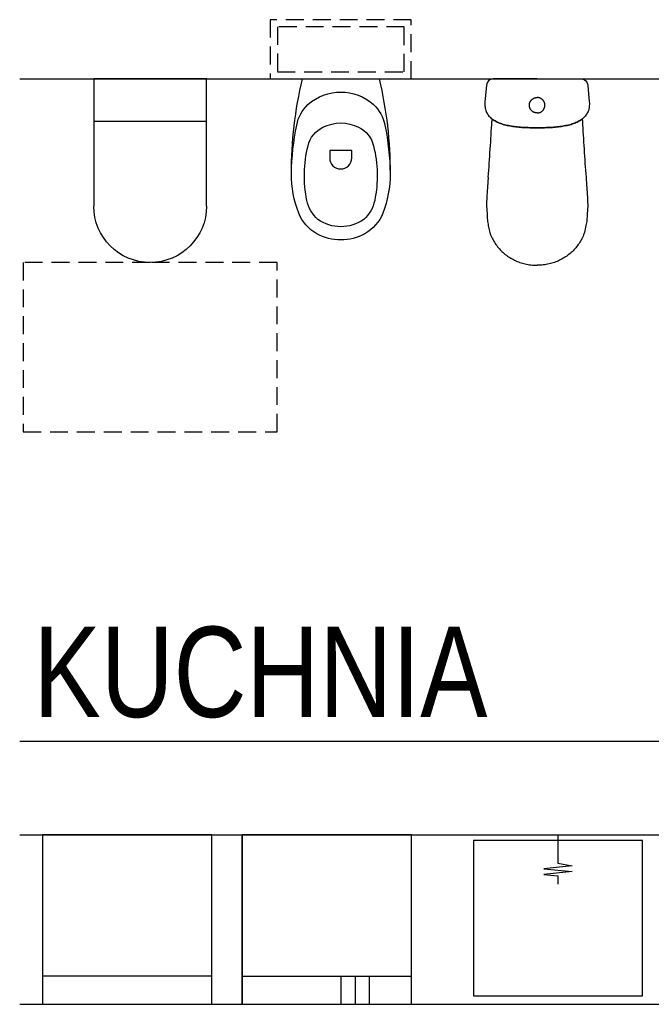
# Model space of a CAD drawing. Header units: inches. Extents: x 0 to 111471, y -105323 to 11070.
# Tile 57 of 256: x 2724 to 2948, y 4495 to 4843. Entities that reach past the tile are written whole.
import ezdxf

# ---------------------------------------------------------------- set-up
doc = ezdxf.new("R2010")
doc.units = ezdxf.units.IN
doc.header["$MEASUREMENT"] = 0
doc.linetypes.add('HIDDEN', pattern=[9.525, 6.35, -3.175])
doc.layers.add('0 - POMOCNICZE', color=6, linetype='Continuous', plot=False)
doc.styles.add('TS 200_STANDARD', font='arial.ttf', dxfattribs={"width": 0.8, "height": 32})

# ---------------------------------------------------------------- blocks, each defined once
blk = doc.blocks.new('zlew1')
for p, q in [((-2.01, 30), (-57.01, 30)), ((-57.01, 30), (-57.01, -30)), ((-2.01, -30), (-2.01, 30)), ((-14, 5), (-14.5, 0)), ((-13, -5), (-14, 5)), ((-12, 5), (-13, -5)), ((-11, -5), (-12, 5)), ((-14.5, 0), (-17.5, 0)), ((-10, 0), (-11, -5)), ((0, 0), (-10, 0)), ((-57.01, -30), (-2.01, -30))]:
    blk.add_line(p, q)
blk = doc.blocks.new('lodówka1')
for p, q in [((-60, 60), (0, 60)), ((-50, 60), (-50, 0)), ((-50, 25), (-60, 25)), ((-50, 20), (-60, 20)), ((-50, 15), (-60, 15))]:
    blk.add_line(p, q)
blk.add_lwpolyline([(0, 60), (-60, 60), (-60, 0), (0, 0), (0, 60)])
blk = doc.blocks.new('lodowka_03')
for points in [[(0, 60), (60, 60), (60, 50), (0, 50)], [(0, 60), (60, 60), (60, 0), (0, 0)]]:
    blk.add_lwpolyline(points, close=True)
blk = doc.blocks.new('WC_GEBERIT')
blk.add_line((13.6, 0), (-13.6, 0))
at = {"linetype": 'HIDDEN'}
for points in [[(-25, 21), (25, 21), (25, 0), (-25, 0)], [(-22.5, 18.5), (22.5, 18.5), (22.5, 2.5), (-22.5, 2.5)]]:
    blk.add_lwpolyline(points, close=True, dxfattribs=at)
for points in [[(14.92, -47.55, 0.091012), (17.5, -33.49, 0.04468), (15.64, -16.3, 0.150678), (11.63, -9.05, 0.380316), (-11.63, -9.05, 0.150678), (-15.64, -16.3, 0.04468), (-17.5, -33.49, 0.091012), (-14.92, -47.55, 0.171854), (-8.54, -54.79, 0.258868), (8.54, -54.79, 0.171854)], [(-6.33, -17.09, 0.228329), (-11.6, -23.64, 0.112012), (-12.01, -43.05, 0.161795), (-8.11, -49.75, 0.320353), (8.11, -49.75, 0.161795), (12.01, -43.05, 0.112012), (11.6, -23.64, 0.228329), (6.33, -17.09, 0.236897)]]:
    blk.add_lwpolyline(points, format="xyb", close=True)
blk.add_lwpolyline([(-3.86, -27.96), (-3.86, -25.31), (3.94, -25.31), (3.94, -27.96, -1), (-3.86, -27.96, -1)], format="xyb")
for centre, start, end in [((128.21, -33.49), 166.714, 180), ((-128.21, -33.49), 0, 13.286)]:
    blk.add_arc(centre, 145.71, start, end)
blk = doc.blocks.new('wc3')
for p, q in [((-50.95, 17.5), (-51.45, 17.41)), ((-50.45, 17.57), (-50.95, 17.5)), ((-49.94, 17.64), (-50.45, 17.57)), ((-49.43, 17.68), (-49.94, 17.64)), ((-48.91, 17.72), (-49.43, 17.68)), ((-48.39, 17.74), (-48.91, 17.72)), ((-47.87, 17.75), (-48.39, 17.74)), ((-46.39, 17.85), (-47.87, 17.75)), ((-44.85, 17.95), (-46.39, 17.85)), ((-44.33, 17.93), (-44.85, 17.95)), ((-43.8, 17.91), (-44.33, 17.93)), ((-43.27, 17.89), (-43.8, 17.91)), ((-42.73, 17.86), (-43.27, 17.89)), ((-42.19, 17.84), (-42.73, 17.86)), ((-41.64, 17.81), (-42.19, 17.84)), ((-41.09, 17.78), (-41.64, 17.81)), ((-40.54, 17.75), (-41.09, 17.78)), ((-39.98, 17.71), (-40.54, 17.75)), ((-39.42, 17.68), (-39.98, 17.71)), ((-38.85, 17.64), (-39.42, 17.68)), ((-38.28, 17.6), (-38.85, 17.64)), ((-37.71, 17.56), (-38.28, 17.6)), ((-37.14, 17.52), (-37.71, 17.56)), ((-36.56, 17.47), (-37.14, 17.52)), ((-35.98, 17.43), (-36.56, 17.47)), ((-12.52, 17.53), (-12.84, 17.31)), ((-12.19, 17.73), (-12.52, 17.53)), ((-11.85, 17.91), (-12.19, 17.73)), ((-11.49, 18.06), (-11.85, 17.91)), ((-11.11, 18.2), (-11.49, 18.06)), ((-10.73, 18.31), (-11.11, 18.2)), ((-10.32, 18.4), (-10.73, 18.31)), ((-9.9, 18.47), (-10.32, 18.4)), ((-9.46, 18.51), (-9.9, 18.47)), ((-9.01, 18.53), (-9.46, 18.51)), ((-8.54, 18.53), (-9.01, 18.53)), ((-8.05, 18.5), (-8.54, 18.53)), ((-2.31, 17.98), (-8.05, 18.5)), ((-1.7, 17.86), (-2.31, 17.98)), ((-1.15, 17.6), (-1.7, 17.86)), ((-0.68, 17.23), (-1.15, 17.6)), ((-59.41, 14.01), (-59.78, 13.71)), ((-59.03, 14.31), (-59.41, 14.01)), ((-58.64, 14.6), (-59.03, 14.31)), ((-58.24, 14.87), (-58.64, 14.6)), ((-57.84, 15.14), (-58.24, 14.87)), ((-57.43, 15.39), (-57.84, 15.14)), ((-57, 15.64), (-57.43, 15.39)), ((-56.58, 15.87), (-57, 15.64)), ((-56.14, 16.09), (-56.58, 15.87)), ((-55.7, 16.3), (-56.14, 16.09)), ((-55.25, 16.5), (-55.7, 16.3)), ((-54.34, 16.81), (-55.25, 16.5)), ((-52.43, 17.2), (-54.34, 16.81)), ((-51.95, 17.31), (-52.43, 17.2)), ((-51.45, 17.41), (-51.95, 17.31)), ((-35.4, 17.38), (-35.98, 17.43)), ((-34.82, 17.34), (-35.4, 17.38)), ((-15.28, 14.16), (-15.45, 13.76)), ((-15.45, 13.76), (-15.28, 14.16)), ((-15.09, 14.55), (-15.28, 14.16)), ((-15.28, 14.16), (-15.09, 14.55)), ((-14.88, 14.92), (-15.09, 14.55)), ((-15.09, 14.55), (-14.88, 14.92)), ((-14.34, 15.99), (-14.89, 16.05)), ((-14.67, 15.28), (-14.88, 14.92)), ((-14.88, 14.92), (-14.67, 15.28)), ((-14.45, 15.62), (-14.67, 15.28)), ((-14.67, 15.28), (-14.45, 15.62)), ((-14.45, 15.62), (-14.18, 15.98)), ((-14.21, 15.94), (-14.45, 15.62)), ((-14.18, 15.98), (-14.34, 15.99)), ((-13.96, 16.25), (-14.21, 15.94)), ((-13.7, 16.55), (-13.96, 16.25)), ((-13.43, 16.82), (-13.7, 16.55)), ((-13.14, 17.08), (-13.43, 16.82)), ((-12.84, 17.31), (-13.14, 17.08)), ((-0.32, 16.75), (-0.68, 17.23)), ((-0.08, 16.18), (-0.32, 16.75)), ((0, 15.54), (-0.08, 16.18)), ((0, 0), (0, 15.54)), ((-62.72, 10.51), (-62.99, 10.11)), ((-62.43, 10.9), (-62.72, 10.51)), ((-62.13, 11.29), (-62.43, 10.9)), ((-61.83, 11.66), (-62.13, 11.29)), ((-61.51, 12.02), (-61.83, 11.66)), ((-61.18, 12.38), (-61.51, 12.02)), ((-60.85, 12.72), (-61.18, 12.38)), ((-60.5, 13.06), (-60.85, 12.72)), ((-60.15, 13.39), (-60.5, 13.06)), ((-59.78, 13.71), (-60.15, 13.39)), ((-16.43, 10.62), (-16.53, 10.13)), ((-16.53, 10.13), (-16.43, 10.62)), ((-16.32, 11.1), (-16.43, 10.62)), ((-16.43, 10.62), (-16.32, 11.1)), ((-16.2, 11.57), (-16.32, 11.1)), ((-16.32, 11.1), (-16.2, 11.57)), ((-16.07, 12.03), (-16.2, 11.57)), ((-16.2, 11.57), (-16.07, 12.03)), ((-15.93, 12.48), (-16.07, 12.03)), ((-16.07, 12.03), (-15.93, 12.48)), ((-15.78, 12.92), (-15.93, 12.48)), ((-15.93, 12.48), (-15.78, 12.92)), ((-15.62, 13.35), (-15.78, 12.92)), ((-15.78, 12.92), (-15.62, 13.35)), ((-15.45, 13.76), (-15.62, 13.35)), ((-15.62, 13.35), (-15.45, 13.76)), ((-64.61, 7.09), (-64.8, 6.63)), ((-64.42, 7.55), (-64.61, 7.09)), ((-64.21, 7.99), (-64.42, 7.55)), ((-63.99, 8.43), (-64.21, 7.99)), ((-63.76, 8.87), (-63.99, 8.43)), ((-63.51, 9.29), (-63.76, 8.87)), ((-63.26, 9.71), (-63.51, 9.29)), ((-62.99, 10.11), (-63.26, 9.71)), ((-16.99, 7.03), (-17.04, 6.49)), ((-17.04, 6.49), (-16.99, 7.03)), ((-16.93, 7.56), (-16.99, 7.03)), ((-16.99, 7.03), (-16.93, 7.56)), ((-16.87, 8.09), (-16.93, 7.56)), ((-16.93, 7.56), (-16.87, 8.09)), ((-16.79, 8.61), (-16.87, 8.09)), ((-16.87, 8.09), (-16.79, 8.61)), ((-16.71, 9.13), (-16.79, 8.61)), ((-16.79, 8.61), (-16.71, 9.13)), ((-16.63, 9.63), (-16.71, 9.13)), ((-16.71, 9.13), (-16.63, 9.63)), ((-16.53, 10.13), (-16.63, 9.63)), ((-16.63, 9.63), (-16.53, 10.13)), ((-65.64, 3.72), (-65.73, 3.21)), ((-65.53, 4.22), (-65.64, 3.72)), ((-65.41, 4.71), (-65.53, 4.22)), ((-65.28, 5.2), (-65.41, 4.71)), ((-65.13, 5.69), (-65.28, 5.2)), ((-64.97, 6.16), (-65.13, 5.69)), ((-64.8, 6.63), (-64.97, 6.16)), ((-17.22, 3.74), (-17.24, 3.18)), ((-17.24, 3.18), (-17.22, 3.74)), ((-17.19, 4.29), (-17.22, 3.74)), ((-17.22, 3.74), (-17.19, 4.29)), ((-17.16, 4.85), (-17.19, 4.29)), ((-17.19, 4.29), (-17.16, 4.85)), ((-17.13, 5.4), (-17.16, 4.85)), ((-17.16, 4.85), (-17.13, 5.4)), ((-17.09, 5.95), (-17.13, 5.4)), ((-17.13, 5.4), (-17.09, 5.95)), ((-17.04, 6.49), (-17.09, 5.95)), ((-17.09, 5.95), (-17.04, 6.49)), ((-65.99, 0.58), (-66, 0.04)), ((-66, 0.04), (-65.99, 0)), ((-65.97, 1.12), (-65.99, 0.58)), ((-65.93, 1.65), (-65.97, 1.12)), ((-65.88, 2.18), (-65.93, 1.65)), ((-65.81, 2.7), (-65.88, 2.18)), ((-65.73, 3.21), (-65.81, 2.7)), ((-17.27, 1.49), (-17.28, 0.93)), ((-17.28, 0.93), (-17.27, 1.49)), ((-17.28, 0.93), (-17.28, 0.37)), ((-17.28, 0.37), (-17.28, 0.93)), ((-17.28, 0.37), (-17.28, 0)), ((-17.28, 0), (-17.28, 0.37)), ((-17.28, -0.37), (-17.28, 0)), ((-17.28, 0), (-17.28, -0.37)), ((-17.25, 2.62), (-17.27, 2.05)), ((-17.27, 2.05), (-17.25, 2.62)), ((-17.27, 2.05), (-17.27, 1.49)), ((-17.27, 1.49), (-17.27, 2.05)), ((-17.24, 3.18), (-17.25, 2.62)), ((-17.25, 2.62), (-17.24, 3.18)), ((-12.04, 0.08), (-12.03, 0.19)), ((-12.04, 0), (-12.04, 0.08)), ((-12.04, 0), (-12.04, -0.08)), ((-12.03, 0.19), (-12.02, 0.31)), ((-12.02, 0.31), (-12.01, 0.42)), ((-12.01, 0.42), (-11.99, 0.53)), ((-11.99, 0.53), (-11.96, 0.64)), ((-11.96, 0.64), (-11.93, 0.75)), ((-11.93, 0.75), (-11.9, 0.86)), ((-11.9, 0.86), (-11.86, 0.97)), ((-11.86, 0.97), (-11.82, 1.08)), ((-11.82, 1.08), (-11.77, 1.18)), ((-11.77, 1.18), (-11.72, 1.29)), ((-11.72, 1.29), (-11.66, 1.38)), ((-11.66, 1.38), (-11.6, 1.48)), ((-11.6, 1.48), (-11.54, 1.58)), ((-11.54, 1.58), (-11.47, 1.67)), ((-11.47, 1.67), (-11.4, 1.76)), ((-11.4, 1.76), (-11.32, 1.85)), ((-11.32, 1.85), (-11.25, 1.93)), ((-11.25, 1.93), (-11.16, 2.01)), ((-11.16, 2.01), (-11.08, 2.09)), ((-11.08, 2.09), (-10.99, 2.16)), ((-10.99, 2.16), (-10.9, 2.23)), ((-10.9, 2.23), (-10.8, 2.29)), ((-10.8, 2.29), (-10.7, 2.35)), ((-10.7, 2.35), (-10.6, 2.41)), ((-10.6, 2.41), (-10.5, 2.46)), ((-10.5, 2.46), (-10.4, 2.51)), ((-10.4, 2.51), (-10.29, 2.55)), ((-10.29, 2.55), (-10.18, 2.59)), ((-10.18, 2.59), (-10.07, 2.63)), ((-10.07, 2.63), (-9.96, 2.66)), ((-9.96, 2.66), (-9.85, 2.68)), ((-9.85, 2.68), (-9.74, 2.7)), ((-9.74, 2.7), (-9.63, 2.72)), ((-9.63, 2.72), (-9.51, 2.73)), ((-9.51, 2.73), (-9.4, 2.74)), ((-9.4, 2.74), (-9.28, 2.74)), ((-9.28, 2.74), (-9.17, 2.74)), ((-9.17, 2.74), (-9.05, 2.73)), ((-9.05, 2.73), (-8.94, 2.72)), ((-8.94, 2.72), (-8.82, 2.7)), ((-8.82, 2.7), (-8.71, 2.68)), ((-8.71, 2.68), (-8.6, 2.65)), ((-8.6, 2.65), (-8.49, 2.62)), ((-8.49, 2.62), (-8.38, 2.58)), ((-8.38, 2.58), (-8.27, 2.54)), ((-8.27, 2.54), (-8.17, 2.5)), ((-8.17, 2.5), (-8.06, 2.45)), ((-8.06, 2.45), (-7.96, 2.39)), ((-7.96, 2.39), (-7.86, 2.33)), ((-7.86, 2.33), (-7.77, 2.27)), ((-7.77, 2.27), (-7.68, 2.21)), ((-7.68, 2.21), (-7.58, 2.14)), ((-7.58, 2.14), (-7.49, 2.06)), ((-7.49, 2.06), (-7.41, 1.98)), ((-7.41, 1.98), (-7.33, 1.91)), ((-7.33, 1.91), (-7.25, 1.82)), ((-7.25, 1.82), (-7.18, 1.73)), ((-7.18, 1.73), (-7.1, 1.64)), ((-7.1, 1.64), (-7.04, 1.55)), ((-7.04, 1.55), (-6.98, 1.45)), ((-6.98, 1.45), (-6.92, 1.36)), ((-6.92, 1.36), (-6.86, 1.26)), ((-6.86, 1.26), (-6.81, 1.15)), ((-6.81, 1.15), (-6.77, 1.04)), ((-6.77, 1.04), (-6.72, 0.94)), ((-6.72, 0.94), (-6.69, 0.83)), ((-6.69, 0.83), (-6.66, 0.72)), ((-6.66, 0.72), (-6.63, 0.61)), ((-6.63, 0.61), (-6.6, 0.5)), ((-6.6, 0.5), (-6.59, 0.38)), ((-6.59, 0.38), (-6.57, 0.27)), ((-6.57, 0.27), (-6.56, 0.15)), ((-6.56, 0.15), (-6.56, 0.04)), ((-6.56, 0.04), (-6.56, 0)), ((-6.56, -0.04), (-6.56, 0)), ((0, 0), (0, -15.54)), ((-66, -0.04), (-65.99, 0)), ((-65.99, -0.58), (-66, -0.04)), ((-65.97, -1.12), (-65.99, -0.58)), ((-65.93, -1.65), (-65.97, -1.12)), ((-65.88, -2.18), (-65.93, -1.65)), ((-65.81, -2.7), (-65.88, -2.18)), ((-65.73, -3.21), (-65.81, -2.7)), ((-65.64, -3.72), (-65.73, -3.21)), ((-17.28, -0.93), (-17.28, -0.37)), ((-17.28, -0.37), (-17.28, -0.93)), ((-17.27, -1.49), (-17.28, -0.93)), ((-17.28, -0.93), (-17.27, -1.49)), ((-17.27, -2.05), (-17.27, -1.49)), ((-17.27, -1.49), (-17.27, -2.05)), ((-17.25, -2.62), (-17.27, -2.05)), ((-17.27, -2.05), (-17.25, -2.62)), ((-17.24, -3.18), (-17.25, -2.62)), ((-17.25, -2.62), (-17.24, -3.18)), ((-17.22, -3.74), (-17.24, -3.18)), ((-17.24, -3.18), (-17.22, -3.74)), ((-12.04, -0.08), (-12.03, -0.19)), ((-12.03, -0.19), (-12.02, -0.31)), ((-12.02, -0.31), (-12.01, -0.42)), ((-12.01, -0.42), (-11.99, -0.53)), ((-11.99, -0.53), (-11.96, -0.64)), ((-11.96, -0.64), (-11.93, -0.75)), ((-11.93, -0.75), (-11.9, -0.86)), ((-11.9, -0.86), (-11.86, -0.97)), ((-11.86, -0.97), (-11.82, -1.08)), ((-11.82, -1.08), (-11.77, -1.18)), ((-11.77, -1.18), (-11.72, -1.29)), ((-11.72, -1.29), (-11.66, -1.38)), ((-11.66, -1.38), (-11.6, -1.48)), ((-11.6, -1.48), (-11.54, -1.58)), ((-11.54, -1.58), (-11.47, -1.67)), ((-11.47, -1.67), (-11.4, -1.76)), ((-11.4, -1.76), (-11.32, -1.85)), ((-11.32, -1.85), (-11.25, -1.93)), ((-11.25, -1.93), (-11.16, -2.01)), ((-11.16, -2.01), (-11.08, -2.09)), ((-11.08, -2.09), (-10.99, -2.16)), ((-10.99, -2.16), (-10.9, -2.23)), ((-10.9, -2.23), (-10.8, -2.29)), ((-10.8, -2.29), (-10.7, -2.35)), ((-10.7, -2.35), (-10.6, -2.41)), ((-10.6, -2.41), (-10.5, -2.46)), ((-10.5, -2.46), (-10.4, -2.51)), ((-10.4, -2.51), (-10.29, -2.55)), ((-10.29, -2.55), (-10.18, -2.59)), ((-10.18, -2.59), (-10.07, -2.63)), ((-10.07, -2.63), (-9.96, -2.66)), ((-9.96, -2.66), (-9.85, -2.68)), ((-9.85, -2.68), (-9.74, -2.7)), ((-9.74, -2.7), (-9.63, -2.72)), ((-9.63, -2.72), (-9.51, -2.73)), ((-9.51, -2.73), (-9.4, -2.74)), ((-9.4, -2.74), (-9.28, -2.74)), ((-9.28, -2.74), (-9.17, -2.74)), ((-9.17, -2.74), (-9.05, -2.73)), ((-9.05, -2.73), (-8.94, -2.72)), ((-8.94, -2.72), (-8.82, -2.7)), ((-8.82, -2.7), (-8.71, -2.68)), ((-8.71, -2.68), (-8.6, -2.65)), ((-8.6, -2.65), (-8.49, -2.62)), ((-8.49, -2.62), (-8.38, -2.58)), ((-8.38, -2.58), (-8.27, -2.54)), ((-8.27, -2.54), (-8.17, -2.5)), ((-8.17, -2.5), (-8.06, -2.45)), ((-8.06, -2.45), (-7.96, -2.39)), ((-7.96, -2.39), (-7.86, -2.33)), ((-7.86, -2.33), (-7.77, -2.27)), ((-7.77, -2.27), (-7.68, -2.21)), ((-7.68, -2.21), (-7.58, -2.14)), ((-7.58, -2.14), (-7.49, -2.06)), ((-7.49, -2.06), (-7.41, -1.98)), ((-7.41, -1.98), (-7.33, -1.91)), ((-7.33, -1.91), (-7.25, -1.82)), ((-7.25, -1.82), (-7.18, -1.73)), ((-7.18, -1.73), (-7.1, -1.64)), ((-7.1, -1.64), (-7.04, -1.55)), ((-7.04, -1.55), (-6.98, -1.45)), ((-6.98, -1.45), (-6.92, -1.36)), ((-6.92, -1.36), (-6.86, -1.26)), ((-6.86, -1.26), (-6.81, -1.15)), ((-6.81, -1.15), (-6.77, -1.04)), ((-6.77, -1.04), (-6.72, -0.94)), ((-6.72, -0.94), (-6.69, -0.83)), ((-6.69, -0.83), (-6.66, -0.72)), ((-6.66, -0.72), (-6.63, -0.61)), ((-6.63, -0.61), (-6.6, -0.5)), ((-6.6, -0.5), (-6.59, -0.38)), ((-6.59, -0.38), (-6.57, -0.27)), ((-6.57, -0.27), (-6.56, -0.15)), ((-6.56, -0.15), (-6.56, -0.04)), ((-65.53, -4.22), (-65.64, -3.72)), ((-65.41, -4.71), (-65.53, -4.22)), ((-65.28, -5.2), (-65.41, -4.71)), ((-65.13, -5.69), (-65.28, -5.2)), ((-64.97, -6.16), (-65.13, -5.69)), ((-64.8, -6.63), (-64.97, -6.16)), ((-64.61, -7.09), (-64.8, -6.63)), ((-17.19, -4.29), (-17.22, -3.74)), ((-17.22, -3.74), (-17.19, -4.29)), ((-17.16, -4.85), (-17.19, -4.29)), ((-17.19, -4.29), (-17.16, -4.85)), ((-17.13, -5.4), (-17.16, -4.85)), ((-17.16, -4.85), (-17.13, -5.4)), ((-17.09, -5.95), (-17.13, -5.4)), ((-17.13, -5.4), (-17.09, -5.95)), ((-17.04, -6.49), (-17.09, -5.95)), ((-17.09, -5.95), (-17.04, -6.49)), ((-16.99, -7.03), (-17.04, -6.49)), ((-17.04, -6.49), (-16.99, -7.03)), ((-64.42, -7.55), (-64.61, -7.09)), ((-64.21, -7.99), (-64.42, -7.55)), ((-63.99, -8.43), (-64.21, -7.99)), ((-63.76, -8.87), (-63.99, -8.43)), ((-63.51, -9.29), (-63.76, -8.87)), ((-63.26, -9.71), (-63.51, -9.29)), ((-62.99, -10.11), (-63.26, -9.71)), ((-62.72, -10.51), (-62.99, -10.11)), ((-16.93, -7.56), (-16.99, -7.03)), ((-16.99, -7.03), (-16.93, -7.56)), ((-16.87, -8.09), (-16.93, -7.56)), ((-16.93, -7.56), (-16.87, -8.09)), ((-16.79, -8.61), (-16.87, -8.09)), ((-16.87, -8.09), (-16.79, -8.61)), ((-16.71, -9.13), (-16.79, -8.61)), ((-16.79, -8.61), (-16.71, -9.13)), ((-16.63, -9.63), (-16.71, -9.13)), ((-16.71, -9.13), (-16.63, -9.63)), ((-16.53, -10.13), (-16.63, -9.63)), ((-16.63, -9.63), (-16.53, -10.13)), ((-16.43, -10.62), (-16.53, -10.13)), ((-16.53, -10.13), (-16.43, -10.62)), ((-62.43, -10.9), (-62.72, -10.51)), ((-62.13, -11.29), (-62.43, -10.9)), ((-61.83, -11.66), (-62.13, -11.29)), ((-61.51, -12.02), (-61.83, -11.66)), ((-61.18, -12.38), (-61.51, -12.02)), ((-60.85, -12.72), (-61.18, -12.38)), ((-60.5, -13.06), (-60.85, -12.72)), ((-60.15, -13.39), (-60.5, -13.06)), ((-59.78, -13.71), (-60.15, -13.39)), ((-59.41, -14.01), (-59.78, -13.71)), ((-16.32, -11.1), (-16.43, -10.62)), ((-16.43, -10.62), (-16.32, -11.1)), ((-16.2, -11.57), (-16.32, -11.1)), ((-16.32, -11.1), (-16.2, -11.57)), ((-16.07, -12.03), (-16.2, -11.57)), ((-16.2, -11.57), (-16.07, -12.03)), ((-15.93, -12.48), (-16.07, -12.03)), ((-16.07, -12.03), (-15.93, -12.48)), ((-15.78, -12.92), (-15.93, -12.48)), ((-15.93, -12.48), (-15.78, -12.92)), ((-15.62, -13.35), (-15.78, -12.92)), ((-15.78, -12.92), (-15.62, -13.35)), ((-15.45, -13.76), (-15.62, -13.35)), ((-15.62, -13.35), (-15.45, -13.76)), ((-15.28, -14.16), (-15.45, -13.76)), ((-15.45, -13.76), (-15.28, -14.16)), ((-59.03, -14.31), (-59.41, -14.01)), ((-58.64, -14.6), (-59.03, -14.31)), ((-58.24, -14.87), (-58.64, -14.6)), ((-57.84, -15.14), (-58.24, -14.87)), ((-57.43, -15.39), (-57.84, -15.14)), ((-57, -15.64), (-57.43, -15.39)), ((-56.58, -15.87), (-57, -15.64)), ((-56.14, -16.09), (-56.58, -15.87)), ((-55.7, -16.3), (-56.14, -16.09)), ((-55.25, -16.5), (-55.7, -16.3)), ((-54.34, -16.81), (-55.25, -16.5)), ((-52.43, -17.2), (-54.34, -16.81)), ((-51.95, -17.31), (-52.43, -17.2)), ((-51.45, -17.41), (-51.95, -17.31)), ((-50.95, -17.5), (-51.45, -17.41)), ((-35.98, -17.43), (-36.56, -17.47)), ((-35.4, -17.38), (-35.98, -17.43)), ((-34.82, -17.34), (-35.4, -17.38)), ((-15.09, -14.55), (-15.28, -14.16)), ((-15.28, -14.16), (-15.09, -14.55)), ((-14.88, -14.92), (-15.09, -14.55)), ((-15.09, -14.55), (-14.88, -14.92)), ((-14.34, -15.99), (-14.89, -16.05)), ((-14.67, -15.28), (-14.88, -14.92)), ((-14.88, -14.92), (-14.67, -15.28)), ((-14.45, -15.62), (-14.67, -15.28)), ((-14.67, -15.28), (-14.45, -15.62)), ((-14.21, -15.94), (-14.45, -15.62)), ((-14.45, -15.62), (-14.18, -15.98)), ((-14.18, -15.98), (-14.34, -15.99)), ((-13.96, -16.25), (-14.21, -15.94)), ((-13.7, -16.55), (-13.96, -16.25)), ((-13.43, -16.82), (-13.7, -16.55)), ((-13.14, -17.08), (-13.43, -16.82)), ((-12.84, -17.31), (-13.14, -17.08)), ((-12.52, -17.53), (-12.84, -17.31)), ((-0.68, -17.23), (-1.15, -17.6)), ((-0.32, -16.75), (-0.68, -17.23)), ((-0.08, -16.18), (-0.32, -16.75)), ((0, -15.54), (-0.08, -16.18)), ((-50.45, -17.57), (-50.95, -17.5)), ((-49.94, -17.64), (-50.45, -17.57)), ((-49.43, -17.68), (-49.94, -17.64)), ((-48.91, -17.72), (-49.43, -17.68)), ((-48.39, -17.74), (-48.91, -17.72)), ((-47.87, -17.75), (-48.39, -17.74)), ((-46.39, -17.85), (-47.87, -17.75)), ((-44.85, -17.95), (-46.39, -17.85)), ((-44.33, -17.93), (-44.85, -17.95)), ((-43.8, -17.91), (-44.33, -17.93)), ((-43.27, -17.89), (-43.8, -17.91)), ((-42.73, -17.86), (-43.27, -17.89)), ((-42.19, -17.84), (-42.73, -17.86)), ((-41.64, -17.81), (-42.19, -17.84)), ((-41.09, -17.78), (-41.64, -17.81)), ((-40.54, -17.75), (-41.09, -17.78)), ((-39.98, -17.71), (-40.54, -17.75)), ((-39.42, -17.68), (-39.98, -17.71)), ((-38.85, -17.64), (-39.42, -17.68)), ((-38.28, -17.6), (-38.85, -17.64)), ((-37.71, -17.56), (-38.28, -17.6)), ((-37.14, -17.52), (-37.71, -17.56)), ((-36.56, -17.47), (-37.14, -17.52)), ((-12.19, -17.73), (-12.52, -17.53)), ((-11.85, -17.91), (-12.19, -17.73)), ((-11.49, -18.06), (-11.85, -17.91)), ((-11.11, -18.2), (-11.49, -18.06)), ((-10.73, -18.31), (-11.11, -18.2)), ((-10.32, -18.4), (-10.73, -18.31)), ((-9.9, -18.47), (-10.32, -18.4)), ((-9.46, -18.51), (-9.9, -18.47)), ((-9.01, -18.53), (-9.46, -18.51)), ((-8.54, -18.53), (-9.01, -18.53)), ((-8.05, -18.5), (-8.54, -18.53)), ((-2.31, -17.98), (-8.05, -18.5)), ((-1.7, -17.86), (-2.31, -17.98)), ((-1.15, -17.6), (-1.7, -17.86))]:
    blk.add_line(p, q)
for centre, start, end in [((24.47, 779.34), 265.55047, 267.04775), ((24.47, -779.34), 92.95225, 94.44953)]:
    blk.add_arc(centre, 764.31, start, end)
blk = doc.blocks.new('wc7')
for p, q in [((0, 20), (-45, 20)), ((-15, 20), (-15, -20)), ((0, -20), (0, 20)), ((-65, 0), (-65, 0)), ((-45, -20), (0, -20))]:
    blk.add_line(p, q)
at = {"extrusion": (0, 0, -1)}
for major_axis in [(14.14, 14.14), (-14.14, 14.14)]:
    blk.add_ellipse((-45, 0), major_axis=major_axis, ratio=1, start_param=3.926991, end_param=5.497787, dxfattribs=at)
at = {"layer": '0 - POMOCNICZE', "linetype": 'HIDDEN'}
blk.add_lwpolyline([(-65, 0), (-65, 45), (-125, 45), (-125, -45), (-65, -45), (-65, 0)], dxfattribs=at)

msp = doc.modelspace()

# ---------------------------------------------------------------- linework, layer by layer
msp.add_lwpolyline([(2724.417, 4587.888), (7071.558, 4587.888), (7071.558, 4587.888)])
at = {"layer": '0 - POMOCNICZE'}
for points in [[(2724.417, 4822.483), (5158.035, 4822.483)], [(2724.417, 4554.732), (3927.053, 4554.732)], [(2724.417, 4494.732), (3927.053, 4494.732)]]:
    msp.add_lwpolyline(points, dxfattribs=at)

# ---------------------------------------------------------------- block references
at = {"extrusion": (0, 0, -1), "zscale": -1}
msp.add_blockref('WC_GEBERIT', (-2838.258, 4822.483), dxfattribs=at)
for name, p, rotation in [('wc7', (2770.666, 4822.483), 90), ('wc3', (2907.853, 4822.483), 90), ('lodówka1', (2863.311, 4554.732), 90.0000000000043), ('zlew1', (2915.247, 4554.732), 90)]:
    msp.add_blockref(name, p, dxfattribs=dict(rotation=rotation))
at = {"xscale": -1, "rotation": 180}
msp.add_blockref('lodowka_03', (2732.565, 4554.732, 0), dxfattribs=at)

# ---------------------------------------------------------------- texts
at = {"insert": (2729.322, 4628.465), "char_height": 32, "width": 1375.62964, "attachment_point": 1, "style": 'TS 200_STANDARD'}
msp.add_mtext('KUCHNIA', dxfattribs=at)

doc.saveas('drawing.dxf')
